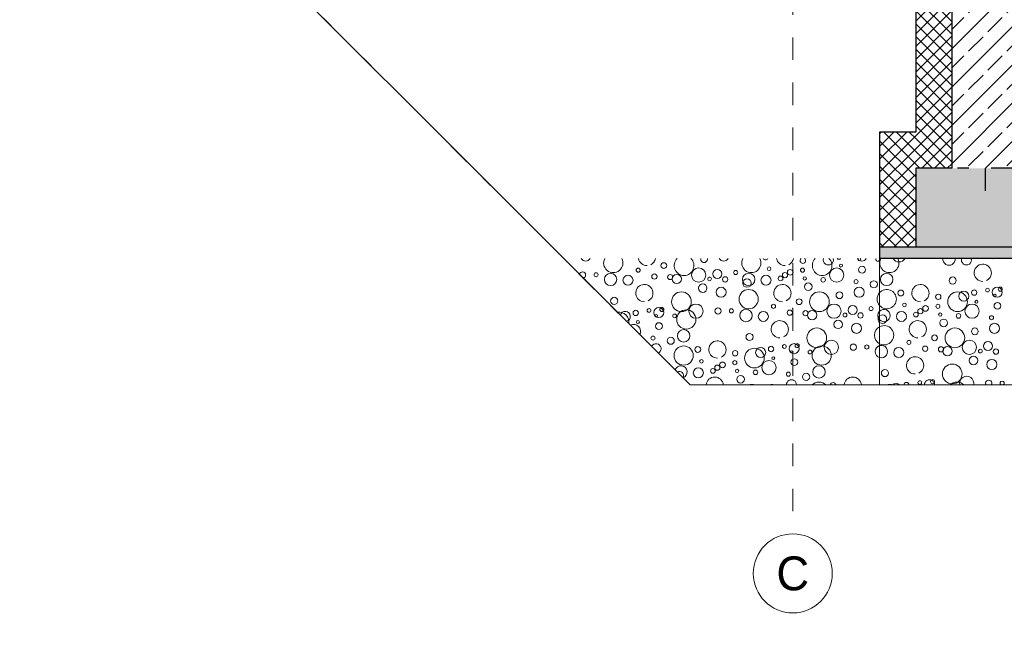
# Model space of a CAD drawing. Header units: metres. Extents: x -20.3 to 39.4, y -22.2 to 2.8.
# Tile 5 of 65: x 4.1 to 8.5, y -16.6 to -13.9. Entities that reach past the tile are written whole.
import ezdxf
from ezdxf.enums import TextEntityAlignment as Align

# ---------------------------------------------------------------- set-up
doc = ezdxf.new("R2010")
doc.units = ezdxf.units.M
doc.header["$LTSCALE"] = 0.4
doc.header["$MEASUREMENT"] = 0
for name, pattern in [('Raster', [0.2, 0.1, -0.05, 0, -0.05]), ('Strichlinie', [0.2, 0.15, -0.05]), ('Strichlinie_ eng', [0.115, 0.075, -0.04])]:
    doc.linetypes.add(name, pattern=pattern)
doc.layers.get('0').update_dxf_attribs({"color": 8, "lineweight": 9})
for name, color, linetype in [('Neubau__ GHIW - Perimeterdämmung Wand', 8, 'Continuous'), ('Neubau_A - Bodenaustausch', 8, 'Continuous'), ('Neubau_A - Sauberkeitsschicht', 8, 'Continuous'), ('Neubau_A-Bodenplatte', 8, 'Continuous'), ('Neubau_A-STB Wände', 8, 'Continuous'), ('Neubau_R-Konstruktionsraster gross', 33, 'Continuous'), ('Neubau_S-Linien _ Schraffuren.2D', 8, 'Continuous')]:
    doc.layers.add(name, color=color, linetype=linetype)
doc.layers.add('S-Linien _ Schraffuren.2D', color=8, linetype='Continuous', lineweight=9)
doc.styles.add('ERSTELLTER_STIL_1', font='txt')
pattern_1 = [(45, (388.31789, -10.175), (-0.084852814, 0.084852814), []), (45, (388.27546, -10.13257), (-0.084852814, 0.084852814), [0.09, -0.03])]
pattern_2 = [(45, (388.31789, -10.175), (-0.0282842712, 0.0282842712), []), (135, (388.31789, -10.175), (0.0282842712, 0.0282842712), [])]

# ---------------------------------------------------------------- blocks, each defined once
blk = doc.blocks.new('*X242', base_point=(4547.9313, -0.0469))
at = {"layer": 'Neubau_A - Bodenaustausch', "color": 253, "linetype": 'Continuous', "lineweight": 9, "true_color": 0x9f9f9f}
for centre, radius in [((4167.5547, -4.9193), 0.0275), ((4167.847, -4.9244), 0.0158), ((4167.6174, -4.9796), 0.013), ((4167.8687, -5.0182), 0.0436), ((4167.8962, -4.9931), 0.0223), ((4167.9424, -4.9777), 0.0119), ((4168.0013, -4.9667), 0.00837), ((4168.0444, -4.9762), 0.0223), ((4168.0581, -4.9626), 0.00908), ((4167.7832, -4.9964), 0.0119), ((4167.9522, -5.0181), 0.00642), ((4168.0338, -4.991), 0.00574), ((4167.6199, -5.0831), 0.0223), ((4167.6336, -5.0323), 0.00812), ((4167.704, -5.0604), 0.0115), ((4167.727, -5.0479), 0.0126), ((4167.7818, -5.0384), 0.00908), ((4167.9331, -5.0602), 0.0315), ((4168.0454, -5.0362), 0.015), ((4167.6843, -5.075), 0.0103), ((4167.7919, -5.075), 0.00732), ((4167.8072, -5.1119), 0.0169), ((4167.8731, -5.081), 0.0101), ((4168.0192, -5.0892), 0.00908), ((4167.8568, -5.1782), 0.0436), ((4167.9453, -5.1494), 0.015), ((4168.0325, -5.1362), 0.0223), ((4167.6532, -5.1984), 0.00908), ((4167.7669, -5.1781), 0.0128), ((4167.9213, -5.2202), 0.0315), ((4167.6081, -5.2431), 0.0223), ((4167.7252, -5.2266), 0.0117), ((4167.7953, -5.2289), 0.0115), ((4167.8243, -5.2374), 0.0205), ((4167.9698, -5.237), 0.00837), ((4168.0039, -5.2149), 0.0201), ((4168.0388, -5.239), 0.0118), ((4167.9393, -5.2785), 0.0189), ((4168.0207, -5.2962), 0.0223), ((4167.547, -5.3344), 0.0158), ((4167.845, -5.3382), 0.0436), ((4167.7581, -5.3726), 0.00908), ((4167.7013, -5.3767), 0.00837)]:
    blk.add_circle(centre, radius, dxfattribs=at)
for centre, radius, start, end in [((4167.5666, -4.8467), 0.0427, 152.2733, 27.7267), ((4167.6095, -4.8102), 0.0315, 211.9023, 328.0977), ((4167.831, -4.8293), 0.0275, 174.8914, 5.1086), ((4167.9081, -4.8331), 0.0223, 163.6432, 16.3568), ((4168.0252, -4.8166), 0.0117, 240.9649, 299.0351), ((4167.9807, -4.89), 0.0382, 296.5651, 270), ((4167.5548, -5.0067), 0.0427, 222.6515, 137.3485), ((4167.7044, -4.98), 0.0382, 296.5651, 270), ((4167.5429, -5.0793), 0.0275, 224.9601, 135.0399), ((4167.5356, -5.0955), 0.0189, 229.6702, 130.3298), ((4167.6926, -5.14), 0.0382, 296.5651, 270), ((4167.543, -5.1667), 0.0427, 242.7187, 117.2813), ((4167.531, -5.2393), 0.0275, 253.8634, 106.1366), ((4167.6807, -5.3), 0.0382, 296.5651, 270), ((4167.7444, -5.3862), 0.0223, 358.2257, 181.7743), ((4167.9095, -5.3802), 0.0315, 347.8177, 192.1823), ((4168.0068, -5.3796), 0.0137, 327.8762, 212.1238), ((4167.5687, -5.4282), 0.0436, 71.6097, 108.3903), ((4167.5962, -5.4031), 0.0223, 46.9333, 133.0667), ((4167.6424, -5.3877), 0.0119, 3.8022, 176.1978), ((4167.8666, -5.4167), 0.0427, 44.3784, 135.6216), ((4168.0666, -5.3787), 0.00908, 296.0128, 243.9872)]:
    blk.add_arc(centre, radius, start, end, dxfattribs=at)
blk = doc.blocks.new('*X248', base_point=(4547.9313, -0.0469))
at = {"layer": 'S-Linien _ Schraffuren.2D', "color": 253, "linetype": 'Continuous', "lineweight": 9, "true_color": 0x9f9f9f}
for centre, radius in [((4166.4532, -4.8784), 0.00908), ((4166.5669, -4.8581), 0.0128), ((4166.7213, -4.9002), 0.0315), ((4166.8039, -4.8949), 0.0201), ((4166.8855, -4.8886), 0.00908), ((4167.0336, -4.8723), 0.00812), ((4167.127, -4.8879), 0.0126), ((4167.1818, -4.8784), 0.00908), ((4167.3331, -4.9002), 0.0315), ((4167.3522, -4.8581), 0.00642), ((4167.4454, -4.8762), 0.015), ((4166.2666, -4.8987), 0.00908), ((4166.331, -4.9193), 0.0275), ((4166.4081, -4.9231), 0.0223), ((4166.5252, -4.9066), 0.0117), ((4166.5953, -4.9089), 0.0115), ((4166.6243, -4.9174), 0.0205), ((4166.7698, -4.917), 0.00837), ((4166.8388, -4.919), 0.0118), ((4166.9429, -4.9193), 0.0275), ((4166.9356, -4.9355), 0.0189), ((4167.0199, -4.9231), 0.0223), ((4167.0843, -4.915), 0.0103), ((4167.104, -4.9004), 0.0115), ((4167.1919, -4.915), 0.00732), ((4167.2731, -4.921), 0.0101), ((4167.4192, -4.9292), 0.00908), ((4167.4977, -4.941), 0.0158), ((4166.645, -5.0182), 0.0436), ((4166.7393, -4.9585), 0.0189), ((4166.8207, -4.9762), 0.0223), ((4166.943, -5.0067), 0.0427), ((4167.2072, -4.9519), 0.0169), ((4167.2568, -5.0182), 0.0436), ((4167.3453, -4.9894), 0.015), ((4167.4325, -4.9762), 0.0223), ((4166.347, -5.0144), 0.0158), ((4167.1669, -5.0181), 0.0128), ((4166.4424, -5.0677), 0.0119), ((4166.5013, -5.0567), 0.00837), ((4166.5444, -5.0662), 0.0223), ((4166.5581, -5.0526), 0.00908), ((4166.6666, -5.0967), 0.0427), ((4166.7095, -5.0602), 0.0315), ((4166.8068, -5.0596), 0.0137), ((4166.8666, -5.0587), 0.00908), ((4166.931, -5.0793), 0.0275), ((4167.0081, -5.0831), 0.0223), ((4167.0532, -5.0384), 0.00908), ((4167.1252, -5.0666), 0.0117), ((4167.1953, -5.0689), 0.0115), ((4167.2243, -5.0774), 0.0205), ((4167.3213, -5.0602), 0.0315), ((4167.4039, -5.0549), 0.0201), ((4167.4855, -5.0486), 0.00908), ((4166.4522, -5.1081), 0.00642), ((4166.5338, -5.081), 0.00574), ((4166.6149, -5.081), 0.00837), ((4167.3393, -5.1185), 0.0189), ((4167.3698, -5.077), 0.00837), ((4167.4388, -5.079), 0.0118), ((4166.5454, -5.1262), 0.015), ((4166.6547, -5.1693), 0.0275), ((4167.245, -5.1782), 0.0436), ((4167.4207, -5.1362), 0.0223), ((4166.5192, -5.1792), 0.00908), ((4166.5977, -5.191), 0.0158), ((4166.947, -5.1744), 0.0158), ((4167.3095, -5.2202), 0.0315), ((4166.6548, -5.2567), 0.0427), ((4166.7174, -5.2296), 0.013), ((4166.8832, -5.2464), 0.0119), ((4166.9687, -5.2682), 0.0436), ((4166.9962, -5.2431), 0.0223), ((4167.0424, -5.2277), 0.0119), ((4167.1013, -5.2167), 0.00837), ((4167.1444, -5.2262), 0.0223), ((4167.1338, -5.241), 0.00574), ((4167.1581, -5.2126), 0.00908), ((4167.2149, -5.241), 0.00837), ((4167.2666, -5.2567), 0.0427), ((4167.4068, -5.2196), 0.0137), ((4167.4666, -5.2187), 0.00908), ((4166.7336, -5.2823), 0.00812), ((4166.8818, -5.2884), 0.00908), ((4167.0331, -5.3102), 0.0315), ((4167.0522, -5.2681), 0.00642), ((4167.1454, -5.2862), 0.015), ((4166.7199, -5.3331), 0.0223), ((4166.7843, -5.325), 0.0103), ((4166.804, -5.3104), 0.0115), ((4166.827, -5.2979), 0.0126), ((4166.8919, -5.325), 0.00732), ((4166.9731, -5.331), 0.0101), ((4167.2547, -5.3293), 0.0275), ((4166.9072, -5.3619), 0.0169), ((4167.1192, -5.3392), 0.00908), ((4167.1977, -5.351), 0.0158)]:
    blk.add_circle(centre, radius, dxfattribs=at)
for centre, radius, start, end in [((4166.2207, -4.8162), 0.0223, 208.6791, 331.3209), ((4166.343, -4.8467), 0.0427, 152.2733, 27.7267), ((4166.4926, -4.82), 0.0382, 190.3598, 270), ((4166.4926, -4.82), 0.0382, 296.5651, 349.6402), ((4166.6568, -4.8582), 0.0436, 134.0002, 45.9998), ((4166.7453, -4.8294), 0.015, 170.4065, 9.5935), ((4166.8325, -4.8162), 0.0223, 208.6791, 331.3209), ((4166.9548, -4.8467), 0.0427, 152.2733, 27.7267), ((4167.0174, -4.8196), 0.013, 214.1665, 325.8335), ((4167.1044, -4.82), 0.0382, 190.3598, 270), ((4167.1044, -4.82), 0.0382, 296.5651, 349.6402), ((4167.1832, -4.8364), 0.0119, 127.0958, 52.9042), ((4167.2687, -4.8582), 0.0436, 134.0002, 45.9998), ((4167.2962, -4.8331), 0.0223, 163.6432, 16.3568), ((4167.3424, -4.8177), 0.0119, 230.4708, 309.5292), ((4167.4444, -4.8162), 0.0223, 208.6791, 331.3209), ((4167.4338, -4.831), 0.00574, 133.4616, 46.5384), ((4167.5149, -4.831), 0.00837, 150.1376, 29.8624), ((4166.2068, -4.8996), 0.0137, 281.344, 168.656), ((4166.4807, -4.98), 0.0382, 296.5651, 270), ((4167.0926, -4.98), 0.0382, 296.5651, 270), ((4167.5548, -5.0067), 0.0427, 137.3483, 222.6517), ((4166.3962, -5.0831), 0.0223, 283.2652, 166.7348), ((4167.5429, -5.0793), 0.0275, 135.0397, 224.9603), ((4166.3687, -5.1082), 0.0436, 350.821, 99.179), ((4167.0807, -5.14), 0.0382, 296.5651, 270), ((4167.5356, -5.0955), 0.0189, 130.3296, 229.6704), ((4166.4331, -5.1502), 0.0315, 332.7608, 117.2392), ((4167.543, -5.1667), 0.0427, 117.2812, 242.7188), ((4166.8044, -5.23), 0.0382, 296.5651, 270), ((4166.5325, -5.2262), 0.0223, 296.7611, 153.2389), ((4167.531, -5.2393), 0.0275, 106.1364, 253.8636), ((4166.5855, -5.2986), 0.00908, 3.4028, 86.5972), ((4166.6429, -5.3293), 0.0275, 289.0629, 160.9371), ((4166.6356, -5.3455), 0.0189, 328.9369, 121.0631), ((4166.7926, -5.39), 0.0382, 4.7003, 175.2997), ((4167.1325, -5.3862), 0.0223, 358.2255, 181.7745), ((4167.4044, -5.39), 0.0382, 4.7003, 175.2997), ((4166.9568, -5.4282), 0.0436, 71.6093, 108.3907), ((4167.0453, -5.3994), 0.015, 56.4776, 123.5224), ((4167.2548, -5.4167), 0.0427, 44.3782, 135.6218), ((4167.3174, -5.3896), 0.013, 12.0057, 167.9943)]:
    blk.add_arc(centre, radius, start, end, dxfattribs=at)

msp = doc.modelspace()

# ---------------------------------------------------------------- hatches: boundary and pattern name
at = {"layer": 'Neubau__ GHIW - Perimeterdämmung Wand', "linetype": 'Continuous', "lineweight": 0}
h = msp.add_hatch(dxfattribs=at)
h.set_pattern_fill('DÄMMUNG__HART_1_0002', color=256, style=0, pattern_type=2)
h.set_pattern_definition(pattern_2)
h.paths.add_polyline_path([(8.23, -10.795), (8.07, -10.795), (8.07, -14.555), (8.23, -14.555)])
h = msp.add_hatch(dxfattribs=at)
h.set_pattern_fill('DÄMMUNG__HART_1_0002', color=256, style=0, pattern_type=2)
h.set_pattern_definition(pattern_2)
h.paths.add_polyline_path([(8.07, -14.395), (7.91, -14.395), (7.91, -14.905), (8.07, -14.905)])
at = {"layer": 'Neubau_A - Sauberkeitsschicht', "linetype": 'Continuous', "lineweight": 0}
h = msp.add_hatch(dxfattribs=at)
h.set_pattern_fill('BETON__UNBEWEHRT_0002', color=256, style=0, pattern_type=2)
h.set_pattern_definition([(45, (388.31789, -10.175), (-0.035355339, 0.035355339), [0.0375, -0.0125]), (45, (388.31789, -10.139645), (-0.035355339, 0.035355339), [0.0375, -0.0125])])
h.paths.add_polyline_path([(7.91, -14.905), (7.91, -14.955), (23.875, -14.955), (23.875, -14.905)])
at = {"layer": 'Neubau_A-Bodenplatte', "linetype": 'Continuous', "lineweight": 0}
h = msp.add_hatch(dxfattribs=at)
h.set_pattern_fill('BETON__STAHLBETON_0002', color=256, style=0, pattern_type=2)
h.set_pattern_definition(pattern_1)
h.paths.add_polyline_path([(23.715, -14.555), (8.07, -14.555), (8.07, -14.905), (23.715, -14.905)])
at = {"layer": 'Neubau_A-STB Wände', "linetype": 'Continuous', "lineweight": 0}
h = msp.add_hatch(dxfattribs=at)
h.set_pattern_fill('BETON__STAHLBETON_0002', color=256, style=0, pattern_type=2)
h.set_pattern_definition(pattern_1)
h.paths.add_polyline_path([(8.53, -10.655), (8.23, -10.655), (8.23, -14.555), (8.53, -14.555)])

# ---------------------------------------------------------------- linework, layer by layer
msp.add_lwpolyline([(-7.3944, -15.2753), (2.8344, -12.8154), (4.3704, -12.8154), (7.07, -15.515), (7.91, -15.515), (23.875, -15.515), (25.205, -15.515), (25.205, -10.5875), (25.445, -10.5812), (25.5614, -10.5781), (27.8837, -10.5326), (27.916, -10.5319), (27.9163, -10.532), (28.0238, -10.5317), (28.5301, -10.5324), (28.533, -10.5321), (29.2051, -10.5381), (29.43, -10.5315), (35.8645, -10.5315), (39.43, -10.5315), (39.43, -22.195), (-20.2927, -22.195)])
at = {"layer": 'Neubau__ GHIW - Perimeterdämmung Wand', "linetype": 'Continuous', "lineweight": 25}
for p, q in [((8.07, -11.805), (8.07, -14.395)), ((7.91, -14.395), (7.91, -14.905)), ((8.07, -14.395), (7.91, -14.395)), ((8.07, -14.555), (8.07, -14.905))]:
    msp.add_line(p, q, dxfattribs=at)
at = {"layer": 'Neubau_A - Bodenaustausch', "linetype": 'Continuous', "lineweight": 9}
for p in [(7.91, -14.955), (23.875, -15.515)]:
    msp.add_line(p, (7.91, -15.515), dxfattribs=at)
at = {"layer": 'Neubau_A - Sauberkeitsschicht', "linetype": 'Continuous', "lineweight": 25}
for p in [(7.91, -14.905), (23.875, -14.955)]:
    msp.add_line(p, (7.91, -14.955), dxfattribs=at)
at = {"layer": 'Neubau_A - Sauberkeitsschicht', "linetype": 'Continuous', "lineweight": 25, "flags": 128}
msp.add_lwpolyline([(23.875, -14.905), (23.715, -14.905), (8.07, -14.905), (7.91, -14.905)], dxfattribs=at)
at = {"layer": 'Neubau_A-Bodenplatte', "linetype": 'Continuous', "lineweight": 25}
msp.add_line((8.23, -14.555), (8.07, -14.555), dxfattribs=at)
at = {"layer": 'Neubau_A-STB Wände', "linetype": 'Continuous', "lineweight": 25, "flags": 128}
msp.add_lwpolyline([(8.23, -10.655), (8.23, -10.795), (8.23, -14.555)], dxfattribs=at)
at = {"layer": 'Neubau_R-Konstruktionsraster gross', "linetype": 'Raster', "lineweight": 9}
for p, q in [((7.525, -1.175), (7.525, -15.175)), ((7.525, -15.175), (7.525, -16.175))]:
    msp.add_line(p, q, dxfattribs=at)
at = {"layer": 'Neubau_R-Konstruktionsraster gross', "linetype": 'Continuous', "lineweight": 9, "flags": 128}
msp.add_lwpolyline([(7.525, -16.525, 1), (7.525, -16.175, 1)], format="xyb", close=True, dxfattribs=at)
at = {"layer": 'Neubau_R-Konstruktionsraster gross', "linetype": 'Raster', "lineweight": 9}
msp.add_point((7.525, -15.175), dxfattribs=at)
msp.add_point((7.525, -15.175), dxfattribs=at)
at = {"layer": 'Neubau_S-Linien _ Schraffuren.2D', "linetype": 'Strichlinie_ eng', "lineweight": 25}
for p, q in [((8.38, -14.655), (8.38, -14.455)), ((8.505, -14.555), (8.255, -14.555))]:
    msp.add_line(p, q, dxfattribs=at)
at = {"layer": 'S-Linien _ Schraffuren.2D', "linetype": 'Strichlinie', "lineweight": 15, "flags": 128}
msp.add_lwpolyline([(4.6218, -12.8154), (6.3785, -11.0587), (9.8307, -10.8648), (10.4558, -10.8155), (10.8715, -10.806), (11.2974, -10.8082), (13.5024, -10.7835), (14.9023, -10.7691), (15.7312, -10.7562), (18.5221, -10.6813), (19.4137, -10.6659), (21.0646, -10.6977), (24.1775, -10.6147), (25.3122, -10.5847), (25.3122, -15.515), (7.91, -15.515), (7.07, -15.515), (4.3704, -12.8154)], close=True, dxfattribs=at)

# ---------------------------------------------------------------- block references
at = {"layer": 'Neubau_A - Bodenaustausch', "lineweight": 0}
msp.add_blockref('*X242', (388.3179, -10.175), dxfattribs=at)
at = {"layer": 'S-Linien _ Schraffuren.2D', "linetype": 'Continuous', "lineweight": 9}
msp.add_blockref('*X248', (388.3179, -10.175), dxfattribs=at)

# ---------------------------------------------------------------- texts
at = {"layer": 'Neubau_R-Konstruktionsraster gross', "style": 'ERSTELLTER_STIL_1'}
msp.add_text('C', height=0.15, dxfattribs=at).set_placement((7.525, -16.275), align=Align.TOP_CENTER)

doc.saveas('drawing.dxf')
